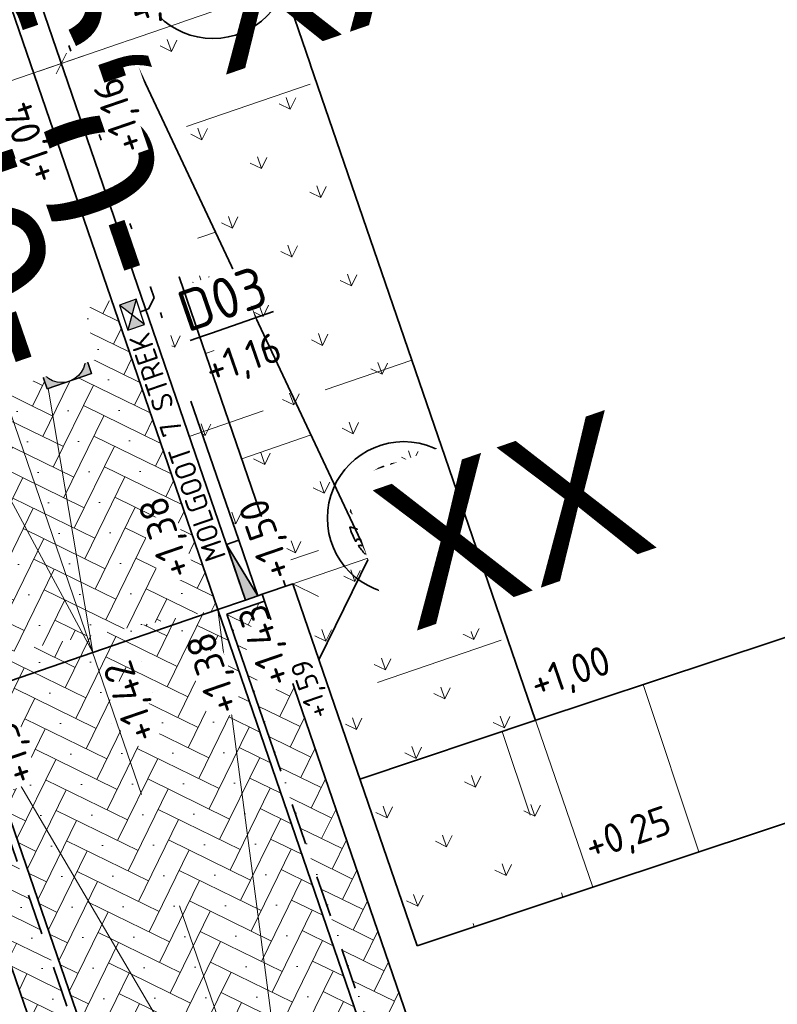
# Model space of a CAD drawing. Header units: metres. Extents: x 264779 to 275389, y 575281 to 580396.
# Tile 96 of 174: x 265404 to 265417, y 576934 to 576951. Entities that reach past the tile are written whole.
import ezdxf
from ezdxf.enums import TextEntityAlignment as Align

# ---------------------------------------------------------------- set-up
doc = ezdxf.new("R2018")
doc.units = ezdxf.units.M
doc.set_wipeout_variables(frame=1)
for name, pattern in [('AM-AS', [16, 10, -2, 2, -2]), ('B-WE-RI-HWA_HUISAANSLUITING_PVC_125-G', [10, 3.25, -0.75, 1.25, -0.75, 1.25, -0.75, 1.25, -0.75]), ('B-WE-RI-HWA_PVC_315-G', [10, 2, -1.125, 0.75, -1.125, 2, -1.125, 0.75, -1.125]), ('B-WE-VH-KANTOPSLUITING_RIJWIELPADBAND_[AFMETINGEN1]-G', [10, 4.2, -0.6, 0.7, -0.6, 0.7, -0.6, 0.7, -0.6, 0.7, -0.6]), ('B-WE-VH-KANTOPSLUITING_TROTTOIRBAND_RWS_[AFMETINGEN1]-G', [10, 2.5, -1.5, 0, -1.5, 0, -1.5, 0, -1.5, 0, -1.5]), ('HIDDEN', [9.525, 6.35, -3.175])]:
    doc.linetypes.add(name, pattern=pattern)
for name, color, linetype, lineweight in [('B-XX-AL-HOOGTELABEL-T25', 252, 'Continuous', 9), ('N-CO-AM-AS-G', 10, 'AM-AS', 9), ('N-OI-RI-ALGEMEEN-B.O.B.-T25', 7, 'Continuous', 25), ('N-OI-RI-ALGEMEEN-INFORMATIE-T25', 7, 'Continuous', 25), ('N-OI-RI-ALGEMEEN-VERHANG-T25', 7, 'Continuous', 25), ('N-WA-RI-DETAIL1-G', 1, 'HIDDEN', 18), ('N-WE-GW-BERM-G', 90, 'Continuous', 35), ('N-WE-GW-TALUD_KRUIN-G', 3, 'Continuous', 35), ('N-WE-GW-TALUD_TEEN-G', 94, 'Continuous', 35), ('N-WE-GW-TALUDARCERING_KORT-G', 90, 'Continuous', 18), ('N-WE-GW-TALUDARCERING_LANG-G', 60, 'Continuous', 13), ('N-WE-RI-ALGEMEEN-PUTNUMMER_DWA-T35', 7, 'Continuous', 35), ('N-WE-VH-GOOT_SBS-G', 40, 'Continuous', 35), ('N-WE-VH-HELLING_AANDUIDING-G', 30, 'Continuous', 18), ('N-WE-VH-KANTOPSLUITING_ELEMENT_EINDVERLOOPBAND_110-220x250-G', 40, 'Continuous', 35), ('N-WE-VH-KANTOPSLUITING_RIJWIELPADBAND_60-120x200-G', 60, 'B-WE-VH-KANTOPSLUITING_RIJWIELPADBAND_[AFMETINGEN1]-G', 35), ('N-WE-VH-KANTOPSLUITING_TROTTOIRBAND_RWS_110-220x250-G', 60, 'B-WE-VH-KANTOPSLUITING_TROTTOIRBAND_RWS_[AFMETINGEN1]-G', 35), ('N-WE-VH-VERHARDING_STRAATBAKSTEEN_DIKFORMAAT_KEPER-G', 40, 'Continuous', 35), ('N-XX-AL-HOOGTELABEL-T25-M', 7, 'Continuous', 25), ('X-XX-AL-AANPIJLING-T25', 7, 'Continuous', 25), ('X-XX-AL-T18-1000', 10, 'Continuous', 18)]:
    doc.layers.add(name, color=color, linetype=linetype, lineweight=lineweight)
for name, color, linetype, lineweight, true_color in [('N-BH-KG-GRENS_PERCEEL-G', 160, 'KG-PERCEEL', 18, 0x003fff), ('N-GV-GR-BOOM-S', 7, 'Continuous', 35, 0x00a500), ('N-GV-GR-GRAS_BERMKRUIDENMENGSEL-A', 7, 'Continuous', 18, 0x00a500), ('N-OI-RI-BELUCHTINGSDRAINAGE_PVC_160-G', 3, 'B-WE-RI-DRAINAGE_PVC_160-G', 35, 0x00ff00), ('N-OI-RI-DWA_PVC_250-G', 20, 'B-WE-RI-DWA_PVC_250-G', 35, 0xff3f00), ('N-OI-RI-HWA_KOLKAANSLUITING_PVC_160-G', 150, 'B-WE-RI-HWA_HUISAANSLUITING_PVC_125-G', 35, 0x007fff), ('N-OI-RI-HWA_PVC_315-G', 150, 'B-WE-RI-HWA_PVC_315-G', 35, 0x007fff), ('N-WE-RI-DWA_RIOOLPUT_INSPECTIEPUT-S', 20, 'Continuous', 25, 0xff3f00), ('N-WE-RI-HWA_KOLK-S', 150, 'Continuous', 25, 0x007fff), ('N-WE-VH-VERHARDING_STRAATBAKSTEEN_DIKFORMAAT_KEPER-ROOD-PAARS-A', 7, 'Continuous', 18, 0xa45729)]:
    doc.layers.add(name, color=color, linetype=linetype, lineweight=lineweight, true_color=true_color)
doc.layers.add('X-XX-AL-HULPLAAG-G', color=6, linetype='Continuous', lineweight=18, plot=False)
doc.styles.add('NLCS-ISO', font='NLCS-ISO.ttf')
doc.styles.add('NLCS-ISO-ANNOTATIVE-T18', font='NLCS-ISO.ttf', dxfattribs={"height": 1.8})
doc.styles.add('NLCS-ISO-ANNOTATIVE-T25', font='NLCS-ISO.ttf', dxfattribs={"height": 2.5})
doc.styles.add('NLCS-ISO-ANNOTATIVE-T35', font='NLCS-ISO.ttf', dxfattribs={"height": 3.5})
doc.styles.add('NLCS-ISO-M1000-T25', font='NLCS-ISO.ttf', dxfattribs={"height": 2.5})
doc.styles.get("Standard").update_dxf_attribs({"font": 'arial.ttf'})
doc.linetypes.add('B-WE-RI-DRAINAGE_PVC_160-G', pattern='A,10.25,-3,[160,NLCS.shx,S=0.25,R=0,X=0,Y=0],-3.5,["o",Standard,S=1,R=0,X=-0.35,Y=-0.35],-3.25', length=20)
doc.linetypes.add('B-WE-RI-DWA_PVC_250-G', pattern='A,6,-5.5,["O   O   O",NLCS-ISO,S=0.5,R=0,X=-2.5,Y=-0.2],-3.5,5', length=20)
doc.linetypes.add('KG-PERCEEL', pattern='A,2.75,-1,["P",Standard,S=0.9,R=0,X=-0.5,Y=-0.45],-1,2.75,-1,[5,NLCS.shx,S=0.375,R=0,X=0,Y=0],-1', length=9.5)
doc.dimstyles.new('NLCS-ANNOTATIVE-T25-SCHRAP', dxfattribs={"dimtxt": 2.5, "dimasz": 1.4, "dimexe": 2, "dimexo": 2, "dimgap": 0.7, "dimtad": 1, "dimzin": 0, "dimtxsty": 'NLCS-ISO-ANNOTATIVE-T25', "dimblk": 'OBLIQUE', "dimcen": 2.5, "dimdle": 2, "dimclrd": 256, "dimclre": 256, "dimclrt": 256, "dimadec": 1, "dimazin": 0, "dimtfac": 1, "dimtofl": 0, "dimtmove": 1, "dimatfit": 0, "dimldrblk": 'OBLIQUE', "dimfxl": 2, "dimfxlon": 1, "dimtfillclr": 256, "dimtolj": 1, "dimtzin": 0, "dimlwd": 18, "dimlwe": 18, "dimarcsym": 0})
pattern_1 = [(109.0885258, (229946.4539, 679547.0011), (-1.011904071, 0.491604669), [0.2109375, -1.380052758]), (64.0885258, (229946.4539, 679547.0011), (-1.011904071, 0.491604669), [0.2109375, -0.9140625]), (154.0885258, (229946.4539, 679547.0011), (-0.491604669, -1.011904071), [0.2109375, -0.9140625])]
pattern_2 = [(243.94852576, (71175.6281, 116715.6657), (0.1782353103, -0.51914757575), [1.5525, -0.77625]), (153.94852576, (71176.67416, 116715.15435), (0.1782353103, -0.51914757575), [1.5525, -0.77625]), (243.94852576, (71175.3763, 116714.70876), (0.1782353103, -0.51914757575), [0, -2.32875]), (243.94852576, (71176.0659, 116715.2357), (0.1782353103, -0.51914757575), [0, -2.32875])]

# ---------------------------------------------------------------- blocks, each defined once
blk = doc.blocks.new('_Oblique')
at = {"color": 0, "linetype": 'ByBlock', "lineweight": -2}
blk.add_line((-0.5, -0.5), (0.5, 0.5), dxfattribs=at)
blk = doc.blocks.new('*D114')
at = {"layer": 'Defpoints', "color": 0, "transparency": 16777216}
for p in [(265404.998, 576950.37), (265408.133, 576941.241), (265402.742, 576940.007)]:
    blk.add_point(p, dxfattribs=at)
at = {"layer": 'X-XX-AL-AANPIJLING-T25', "lineweight": 18, "transparency": 16777216}
for p, q in [((265405.128, 576949.992), (265404.868, 576950.749)), ((265399.418, 576948.454), (265405.377, 576950.5)), ((265399.926, 576948.206), (265399.667, 576948.962))]:
    blk.add_line(p, q, dxfattribs=at)
at = {"layer": 'X-XX-AL-AANPIJLING-T25', "lineweight": 18, "transparency": 16777216, "xscale": 0.28, "yscale": 0.28, "zscale": 0.28}
for p, rotation in [((265404.998, 576950.37), 18.95339913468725), ((265399.796, 576948.584), 198.9533991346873)]:
    blk.add_blockref('_Oblique', p, dxfattribs=dict(at, rotation=rotation))
at = {"layer": 'X-XX-AL-AANPIJLING-T25', "transparency": 16777216, "insert": (265402.254, 576949.893), "char_height": 0.5, "attachment_point": 5, "rotation": 18.9534, "style": 'NLCS-ISO-ANNOTATIVE-T25', "bg_fill": 3, "box_fill_scale": 1.1, "bg_fill_color": 256, "bg_fill_true_color": 13158600, "bg_fill_transparency": 0}
blk.add_mtext('\\A1;5,50', dxfattribs=at)
blk = doc.blocks.new('*D115')
at = {"layer": 'Defpoints', "color": 0, "transparency": 16777216}
for p in [(265408.781, 576951.669), (265408.133, 576941.241), (265413.02, 576939.328)]:
    blk.add_point(p, dxfattribs=at)
at = {"layer": 'X-XX-AL-AANPIJLING-T25', "lineweight": 18, "transparency": 16777216}
for p, q in [((265408.911, 576951.291), (265408.651, 576952.048)), ((265404.62, 576950.24), (265409.16, 576951.799)), ((265405.128, 576949.992), (265404.868, 576950.749))]:
    blk.add_line(p, q, dxfattribs=at)
at = {"layer": 'X-XX-AL-AANPIJLING-T25', "lineweight": 18, "transparency": 16777216, "xscale": 0.28, "yscale": 0.28, "zscale": 0.28}
for p, rotation in [((265408.781, 576951.669), 18.95339913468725), ((265404.998, 576950.37), 198.9533991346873)]:
    blk.add_blockref('_Oblique', p, dxfattribs=dict(at, rotation=rotation))
at = {"layer": 'X-XX-AL-AANPIJLING-T25', "transparency": 16777216, "insert": (265406.747, 576951.436), "char_height": 0.5, "attachment_point": 5, "rotation": 18.9534, "style": 'NLCS-ISO-ANNOTATIVE-T25', "bg_fill": 3, "box_fill_scale": 1.1, "bg_fill_color": 256, "bg_fill_true_color": 13158600, "bg_fill_transparency": 0}
blk.add_mtext('\\A1;4,00', dxfattribs=at)
blk = doc.blocks.new('N-SRI-PUT_SWA-SO')
at = {"ltscale": 0.99999}
blk.add_wipeout([(-2, 2), (2, 2), (2, -2), (-2, -2)], dxfattribs=at)
h = blk.add_hatch(color=256, dxfattribs=at)
h.paths.add_polyline_path([(-2, 2), (0, 2, 0.41155), (-2, 0.018)])
h.paths.add_polyline_path([(-2, -0.018, 0.408866), (-0.018, -2), (-2, -2)])
h.paths.add_polyline_path([(2, -0.018), (2, -2), (0.018, -2, 0.408866)])
h = blk.add_hatch(color=256, dxfattribs=at)
h.paths.add_polyline_path([(0, 2, -0.41155), (2, 0.018), (2, 2)])
h.paths.add_polyline_path([(2, -0.018, -0.408866), (0.018, -2), (2, -2)])
h.paths.add_polyline_path([(-0.018, -2, -0.408866), (-2, -0.018), (-2, -2)])
at = {"ltscale": 0.99999, "flags": 128}
for points in [[(-2, 2), (2, 2), (2, -2), (-2, -2)], [(2, -2), (2, 2), (-2, 2), (-2, -2)]]:
    blk.add_lwpolyline(points, close=True, dxfattribs=at)
at = {"ltscale": 0.99999}
blk.add_circle((0, 0), 2, dxfattribs=at)
blk = doc.blocks.new('*U97')
blk.add_wipeout([(-1.125, 0.75), (1.125, 0.75), (1.125, -0.75), (-1.125, -0.75)])
h = blk.add_hatch(color=256)
h.dxf.hatch_style = 1
h.paths.add_polyline_path([(0, 0), (-1.125, 0.75), (-1.125, -0.75)])
h.paths.add_polyline_path([(1.125, -0.75), (1.125, 0.75), (0, 0)])
for p, q in [((-1.125, -0.75), (1.125, 0.75)), ((1.125, -0.75), (-1.125, 0.75))]:
    blk.add_line(p, q)
at = {"flags": 128}
blk.add_lwpolyline([(-1.125, -0.75), (1.125, -0.75), (1.125, 0.75), (-1.125, 0.75)], close=True, dxfattribs=at)
blk = doc.blocks.new('*U163')
at = {"layer": 'N-OI-RI-ALGEMEEN-B.O.B.-T25', "lineweight": 30, "ltscale": 0.5, "oblique": 30, "flags": 37}
for tag, p in [('+0,00', (-35.047, 103.607)), ('+0,01', (0.221, 0.903))]:
    blk.add_attdef(tag, text='', height=2.5, rotation=108.9534, dxfattribs=at).set_placement(p, align=Align.TOP_LEFT)
at = {"layer": 'N-OI-RI-ALGEMEEN-INFORMATIE-T25', "lineweight": 30, "ltscale": 0.5, "oblique": 30, "flags": 37}
blk.add_attdef('BETON%%C160', text='', height=2.5, rotation=108.9534, dxfattribs=at).set_placement((-36.304, 96.556), align=Align.TOP_RIGHT)
at = {"layer": 'N-OI-RI-ALGEMEEN-VERHANG-T25', "lineweight": 30, "ltscale": 0.5, "oblique": 30, "flags": 37}
blk.add_attdef('1:1000', text='', height=2.5, rotation=108.9534, dxfattribs=at).set_placement((-29.279, 86.804), align=Align.TOP_LEFT)
blk = doc.blocks.new('*U167')
at = {"flags": 128}
blk.add_lwpolyline([(0, 0), (-35.728, 104.036)], dxfattribs=at)
at = {"layer": 'N-OI-RI-ALGEMEEN-B.O.B.-T25', "lineweight": 30, "ltscale": 0.5, "oblique": 30}
for tag, p in [('+0,00', (-32.203, 95.326)), ('+0,01', (-0.381, 2.656))]:
    blk.add_attdef(tag, text='', height=2.5, rotation=108.95331, dxfattribs=at).set_placement(p, align=Align.TOP_LEFT)
at = {"layer": 'N-OI-RI-ALGEMEEN-INFORMATIE-T25', "lineweight": 30, "ltscale": 0.5, "oblique": 30}
blk.add_attdef('BETON%%C160', text='', height=2.5, rotation=108.95331, dxfattribs=at).set_placement((-34.054, 90.003), align=Align.TOP_RIGHT)
at = {"layer": 'N-OI-RI-ALGEMEEN-VERHANG-T25', "lineweight": 30, "ltscale": 0.5, "oblique": 30, "flags": 63}
blk.add_attdef('1:1000', text='', height=2.5, rotation=108.95331, dxfattribs=at).set_placement((-26.803, 79.594), align=Align.TOP_LEFT)
blk = doc.blocks.new('BOOM')
blk.add_lwpolyline([(0.399, 4.344), (0.407, 4.354), (0.414, 4.362), (0.422, 4.369), (0.429, 4.376), (0.436, 4.383), (0.442, 4.39), (0.449, 4.397), (0.456, 4.406), (0.462, 4.416), (0.468, 4.428), (0.473, 4.442), (0.476, 4.459), (0.477, 4.479), (0.475, 4.504), (0.469, 4.533), (0.438, 4.642, -0.52938), (0.488, 4.701, -0.087139), (2.045, 4.264, -0.372341), (2.106, 4.124), (2.17, 3.798), (2.01, 3.638), (1.837, 3.675), (1.629, 3.519), (1.709, 3.321), (1.923, 3.252), (2.5, 3.385), (2.641, 3.307), (2.627, 3.183), (2.496, 3.102), (2.376, 2.712), (2.529, 2.462), (2.921, 3.086, -0.504641), (3.14, 2.895, 0.331948), (3.267, 2.693, 0.282008), (3.681, 2.769), (3.648, 2.752, -0.512156), (3.838, 2.751, -0.16076), (4.697, -0.052), (4.589, -0.156), (4.588, -0.271), (4.483, -0.29), (4.496, -0.404), (4.332, -0.351), (4.282, -0.479), (4.484, -0.613), (4.548, -0.664), (4.659, -0.552, -0.106371), (4.002, -2.407), (3.416, -2.029), (3.308, -2.104), (3.238, -1.793), (3.03, -1.543), (2.788, -1.545), (2.793, -1.835), (2.61, -2.469), (2.637, -2.59), (2.771, -2.609), (3.623, -2.935, -0.236298), (-0.208, -4.622, 0.159625), (-0.32, -4.398, 0.350802), (-0.29, -4.175, -0.504641), (-0.553, -4.05), (-0.489, -3.845), (-0.597, -3.653), (-0.739, -3.667), (-0.76, -3.821), (-0.868, -3.883), (-0.996, -3.785), (-1.106, -3.204), (-1.19, -3.12), (-1.403, -3.126), (-1.462, -3.379), (-1.549, -3.406), (-1.631, -3.617), (-1.847, -3.501, 0.733583), (-1.768, -3.663, -0.861625), (-1.724, -3.806, 0.279978), (-1.884, -4.05), (-1.877, -4.059, -0.827056), (-2.036, -4.225, -0.116774), (-3.828, -2.357), (-3.793, -2.35), (-3.765, -2.342), (-3.742, -2.333), (-3.724, -2.324), (-3.71, -2.313), (-3.7, -2.303), (-3.692, -2.292), (-3.474, -2.014), (-3.469, -2.004), (-3.465, -1.994), (-3.462, -1.985), (-3.459, -1.976), (-3.456, -1.967), (-3.452, -1.957), (-3.449, -1.946), (-3.444, -1.935), (-3.438, -1.923), (-3.431, -1.909), (-3.424, -1.895), (-3.416, -1.881), (-3.408, -1.866), (-3.401, -1.851), (-3.395, -1.836), (-3.389, -1.821), (-3.385, -1.806), (-3.381, -1.792), (-3.38, -1.779), (-3.379, -1.766), (-3.38, -1.755), (-3.382, -1.745), (-3.385, -1.737), (-3.389, -1.731), (-3.395, -1.726), (-3.402, -1.723), (-3.41, -1.722), (-3.419, -1.721), (-3.428, -1.72), (-3.438, -1.719), (-3.449, -1.717), (-3.459, -1.715), (-3.47, -1.711), (-3.481, -1.706), (-3.493, -1.699), (-3.504, -1.692), (-3.516, -1.684), (-3.528, -1.675), (-3.54, -1.665), (-3.552, -1.656), (-3.565, -1.646), (-3.577, -1.635), (-3.59, -1.625), (-3.602, -1.614), (-3.826, -1.87), (-3.837, -1.858), (-3.847, -1.844), (-3.857, -1.83), (-3.865, -1.814), (-3.876, -1.799), (-3.89, -1.786), (-3.911, -1.778), (-3.94, -1.774), (-3.982, -1.778), (-4.037, -1.791), (-4.109, -1.814, -0.040997), (-4.417, -0.947), (-4.257, -0.975), (-4.114, -1.066), (-4.038, -0.997), (-3.947, -0.855), (-4.035, -0.721), (-3.986, -0.523), (-4.167, -0.508), (-4.289, -0.39), (-4.51, -0.535, -0.05814), (-4.599, 0.764), (-4.473, 0.74), (-3.963, 0.336), (-3.743, 0.412), (-2.884, 0.639), (-2.811, 0.922), (-3.143, 1.054), (-3.194, 1.163), (-3.8, 1.46), (-3.813, 1.631), (-4.018, 1.804), (-4.101, 1.973), (-3.961, 2.193), (-3.649, 2.242), (-3.365, 2.427), (-3.362, 2.619), (-3.539, 2.827), (-3.492, 2.915), (-3.562, 3.052, -0.13428), (-1.534, 4.458, -0.541727), (-1.472, 4.41), (-1.482, 4.277), (-1.48, 4.209), (-1.471, 4.156), (-1.456, 4.117), (-1.437, 4.088), (-1.415, 4.066), (-1.393, 4.05), (-1.371, 4.035), (-1.351, 4.019), (-1.333, 4.003), (-1.317, 3.988), (-1.301, 3.973), (-1.287, 3.96), (-1.272, 3.949), (-1.257, 3.942), (-1.242, 3.938), (-1.226, 3.939), (-1.209, 3.943), (-1.192, 3.95), (-1.173, 3.959), (-1.155, 3.969), (-1.136, 3.98), (-1.116, 3.989), (-1.097, 3.997), (-1.077, 4.003), (-1.057, 4.008), (-1.038, 4.011), (-1.019, 4.013), (-1.001, 4.016), (-0.983, 4.019), (-0.966, 4.024), (-0.95, 4.031), (-0.935, 4.04), (-0.922, 4.051), (-0.909, 4.064), (-0.897, 4.079), (-0.888, 3.987), (-0.867, 3.963), (-0.769, 3.797), (-0.563, 3.684), (-0.855, 4.156), (-0.849, 4.171), (-0.845, 4.184), (-0.844, 4.198), (-0.844, 4.212), (-0.848, 4.225), (-0.854, 4.239), (-0.865, 4.253), (-0.878, 4.268), (-0.896, 4.284), (-0.917, 4.303), (-0.941, 4.325), (-0.968, 4.351), (-0.998, 4.383), (-1.03, 4.421), (-1.106, 4.519, -0.543104), (-1.08, 4.593, -0.046766), (-0.216, 4.718, -0.385168), (-0.167, 4.678), (-0.14, 4.501), (-0.127, 4.446), (-0.112, 4.407), (-0.096, 4.382), (-0.079, 4.368), (-0.061, 4.361), (-0.043, 4.358), (-0.025, 4.357), (-0.008, 4.355), (0.009, 4.352), (0.025, 4.348), (0.041, 4.343), (0.056, 4.337), (0.071, 4.33), (0.086, 4.324), (0.1, 4.317), (0.114, 4.31), (0.128, 4.304), (0.141, 4.297), (0.154, 4.29), (0.166, 4.283), (0.177, 4.276), (0.186, 4.268), (0.195, 4.26), (0.202, 4.252), (0.208, 4.243), (0.213, 4.234), (0.218, 4.226), (0.223, 4.219), (0.228, 4.213), (0.233, 4.208), (0.24, 4.205), (0.248, 4.203), (0.256, 4.204), (0.266, 4.207), (0.276, 4.211), (0.287, 4.217), (0.298, 4.225), (0.31, 4.234), (0.321, 4.244), (0.332, 4.256), (0.342, 4.269), (0.353, 4.282), (0.363, 4.295), (0.372, 4.309), (0.381, 4.321), (0.39, 4.333)], format="xyb", close=True)
blk.add_circle((0, 0), 0.138)
at = {"lineweight": 30, "flags": 104}
blk.add_attdef('01', text='', height=1.8, dxfattribs=at).set_placement((-2.447, 3.094), align=Align.TOP_LEFT)
blk = doc.blocks.new('*U182')
h = blk.add_hatch(color=256)
h.dxf.hatch_style = 1
h.paths.add_polyline_path([(0, 0.22), (-1, 0.22), (-1, 0)])
for p, q in [((-1, 0), (0, 0.22)), ((0, 0.22), (-1, 0.22)), ((-1, 0.22), (-1, 0)), ((0, 0), (0, 0.22)), ((-1, 0), (0, 0))]:
    blk.add_line(p, q)

msp = doc.modelspace()

# ---------------------------------------------------------------- hatches: boundary and pattern name
at = {"layer": 'N-GV-GR-GRAS_BERMKRUIDENMENGSEL-A'}
h = msp.add_hatch(dxfattribs=at)
h.set_pattern_fill('AGR-KRUIDEN', color=256, scale=0.5625, pattern_type=2)
h.set_pattern_definition(pattern_1)
h.paths.add_polyline_path([(265408.479, 576952.551), (265404.904, 576951.323), (265408.342, 576941.312), (265408.418, 576941.339), (265408.937, 576941.517), (265410.079, 576938.197), (265413.065, 576939.196), (265411.727, 576943.093)])
h = msp.add_hatch(dxfattribs=at)
h.set_pattern_fill('AGR-KRUIDEN', color=256, scale=0.5625, pattern_type=2)
h.set_pattern_definition(pattern_1)
h.paths.add_polyline_path([(265413.065, 576939.196), (265410.079, 576938.197), (265411.052, 576935.359), (265414.04, 576936.358)])
at = {"layer": 'N-WE-VH-VERHARDING_STRAATBAKSTEEN_DIKFORMAAT_KEPER-ROOD-PAARS-A'}
h = msp.add_hatch(dxfattribs=at)
h.set_pattern_fill('AVH-SBS_DIKFORMAAT_KEPER', color=256, scale=28.125, angle=224.86, pattern_type=2)
h.set_pattern_definition([(243.94852576, (70175.6281, 116715.6657), (0.1782353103, -0.51914757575), [1.5525, -0.77625]), (153.94852576, (70176.67416, 116715.15435), (0.1782353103, -0.51914757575), [1.5525, -0.77625]), (243.94852576, (70175.3763, 116714.70876), (0.1782353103, -0.51914757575), [0, -2.32875]), (243.94852576, (70176.0659, 116715.2357), (0.1782353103, -0.51914757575), [0, -2.32875])])
h.paths.add_polyline_path([(265404.223, 576951.089), (265399.967, 576949.628), (265403.215, 576940.17), (265407.661, 576941.079)])

# ---------------------------------------------------------------- linework, layer by layer
at = {"layer": 'N-CO-AM-AS-G'}
msp.add_lwpolyline([(265405.343, 576940.901), (265370.035, 577043.713)], dxfattribs=at)
at = {"layer": 'N-OI-RI-BELUCHTINGSDRAINAGE_PVC_160-G'}
msp.add_circle((265410.826, 576942.636), 1.3, dxfattribs=at)
at = {"layer": 'N-OI-RI-HWA_KOLKAANSLUITING_PVC_160-G', "flags": 128}
msp.add_lwpolyline([(265402.552, 576945.562), (265406.265, 576946.837), (265406.455, 576946.744), (265406.579, 576946.384), (265406.485, 576946.194), (265406.344, 576946.145)], dxfattribs=at)
at = {"layer": 'N-WA-RI-DETAIL1-G', "ltscale": 0.35, "flags": 128}
for points in [[(265403.929, 576953.484), (265405.553, 576948.755), (265409.336, 576950.054), (265407.712, 576954.783)], [(265407.177, 576944.026), (265408.133, 576941.241), (265408.939, 576941.516), (265409.605, 576939.573), (265412.584, 576940.596), (265410.96, 576945.325)]]:
    msp.add_lwpolyline(points, close=True, dxfattribs=at)
at = {"layer": 'N-WE-GW-BERM-G', "flags": 128}
msp.add_lwpolyline([(265408.418, 576941.339), (265408.937, 576941.517), (265411.052, 576935.359)], dxfattribs=at)
at = {"layer": 'N-WE-GW-TALUD_KRUIN-G', "ltscale": 0.99999, "flags": 128}
for points in [[(265410.079, 576938.197), (265413.092, 576939.204), (265422.226, 576942.234), (265452.668, 576952.51), (265486.289, 576963.811), (265477.686, 576988.858), (265474.182, 576999.06), (265473.045, 577002.494), (265471.254, 577007.808), (265469.748, 577012.227)], [(265404.373, 576954.407), (265408.815, 576941.474)]]:
    msp.add_lwpolyline(points, dxfattribs=at)
at = {"layer": 'N-WE-GW-TALUD_TEEN-G', "ltscale": 0.99999, "flags": 128}
for points in [[(265411.052, 576935.359), (265414.04, 576936.358), (265423.178, 576939.389), (265453.626, 576949.667), (265490.107, 576961.929)], [(265404.373, 576954.407), (265410.233, 576941.962), (265409.382, 576940.222)]]:
    msp.add_lwpolyline(points, dxfattribs=at)
at = {"layer": 'N-WE-GW-TALUDARCERING_KORT-G'}
for p, q in [((265406.221, 576949.026), (265406.516, 576949.127)), ((265407.453, 576945.438), (265407.945, 576945.607)), ((265408.685, 576941.851), (265409.374, 576942.087)), ((265412.499, 576939.006), (265412.975, 576937.584))]:
    msp.add_line(p, q, dxfattribs=at)
at = {"layer": 'N-WE-GW-TALUDARCERING_KORT-G', "flags": 128}
msp.add_lwpolyline([(265408.939, 576941.516), (265409.373, 576941.304)], dxfattribs=at)
at = {"layer": 'N-WE-GW-TALUDARCERING_LANG-G'}
for p, q in [((265405.605, 576950.82), (265405.999, 576950.955)), ((265406.837, 576947.232), (265407.624, 576947.502)), ((265408.069, 576943.644), (265409.25, 576944.05)), ((265409.382, 576940.222), (265409.382, 576940.222)), ((265414.9, 576939.804), (265415.844, 576936.957))]:
    msp.add_line(p, q, dxfattribs=at)
at = {"layer": 'N-WE-GW-TALUDARCERING_LANG-G', "flags": 128}
msp.add_lwpolyline([(265408.939, 576941.516), (265410.233, 576941.962)], dxfattribs=at)
at = {"layer": 'N-WE-VH-HELLING_AANDUIDING-G'}
msp.add_lwpolyline([(265398.963, 576952.55), (265405.533, 576940.347), (265403.219, 576954.011)], dxfattribs=at)
at = {"layer": 'N-WE-VH-VERHARDING_STRAATBAKSTEEN_DIKFORMAAT_KEPER-G', "flags": 128}
msp.add_lwpolyline([(265367.907, 577042.982), (265383.61, 576997.257, -0.414214), (265379.573, 576988.999), (265354.693, 576980.454), (265356.155, 576976.198), (265381.035, 576984.743, -0.414214), (265389.294, 576980.706), (265403.405, 576939.617), (265407.661, 576941.079), (265401.02, 576960.415, -0.414214), (265405.057, 576968.674), (265465.114, 576989.298), (265459.755, 577004.904, -0.414214), (265463.791, 577013.162), (265466.672, 577014.152), (265465.211, 577018.408), (265462.329, 577017.418, -0.414214), (265454.071, 577021.455), (265448.711, 577037.06), (265388.654, 577016.436, -0.414214), (265380.395, 577020.472), (265372.163, 577044.444)], format="xyb", close=True, dxfattribs=at)
at = {"layer": 'X-XX-AL-HULPLAAG-G'}
msp.add_lwpolyline([(265407.661, 576941.079), (265370.814, 577048.373)], dxfattribs=at)
at = {"layer": 'X-XX-AL-HULPLAAG-G', "flags": 128}
msp.add_lwpolyline([(265408.937, 576941.517), (265410.233, 576941.962)], dxfattribs=at)

# ---------------------------------------------------------------- block references
at = {"layer": 'N-GV-GR-BOOM-S'}
ref = msp.add_blockref('BOOM', (265407.578, 576952.094), dxfattribs=dict(at, xscale=0.2, yscale=0.2, zscale=0.2, rotation=19.08852576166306))
lines = msp.add_mtext('XX', dxfattribs={"layer": '0', "insert": (265406.914, 576952.518), "char_height": 2.5, "attachment_point": 1, "rotation": 19.0885, "bg_fill": 3, "box_fill_scale": 1.125, "bg_fill_color": 256, "bg_fill_transparency": 0})
ref.add_attrib('01', '', (265406.914, 576952.518)).embed_mtext(lines)
ref = msp.add_blockref('BOOM', (265410.826, 576942.636), dxfattribs=dict(at, xscale=0.2, yscale=0.2, zscale=0.2, rotation=19.08852576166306))
lines = msp.add_mtext('XX', dxfattribs={"layer": '0', "insert": (265410.162, 576943.061), "char_height": 2.5, "attachment_point": 1, "rotation": 19.0885, "bg_fill": 3, "box_fill_scale": 1.125, "bg_fill_color": 256, "bg_fill_transparency": 0})
ref.add_attrib('01', '', (265410.162, 576943.061)).embed_mtext(lines)

# ---------------------------------------------------------------- next in the draw order: block references
at = {"layer": 'N-WE-RI-HWA_KOLK-S', "xscale": 0.2, "yscale": 0.2, "zscale": 0.2, "rotation": 108.9533991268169}
msp.add_blockref('*U97', (265406.202, 576946.096), dxfattribs=at)

# ---------------------------------------------------------------- next in the draw order: linework, layer by layer
at = {"layer": 'N-WE-GW-BERM-G', "flags": 128}
msp.add_lwpolyline([(265413.065, 576939.195), (265411.727, 576943.093), (265404.627, 576963.768), (265477.686, 576988.858)], dxfattribs=at)

# ---------------------------------------------------------------- next in the draw order: block references
at = {"layer": 'N-WE-RI-DWA_RIOOLPUT_INSPECTIEPUT-S', "xscale": 0.2, "yscale": 0.2, "zscale": 0.2, "rotation": 288.9533991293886}
msp.add_blockref('N-SRI-PUT_SWA-SO', (265405.007, 576945.342, 0.78), dxfattribs=at)

# ---------------------------------------------------------------- next in the draw order: linework, layer by layer
at = {"layer": 'N-BH-KG-GRENS_PERCEEL-G'}
msp.add_lwpolyline([(265414.04, 576936.358), (265423.178, 576939.389), (265427.647, 576940.897), (265418.333, 576968.479), (265404.627, 576963.768)], close=True, dxfattribs=at)

# ---------------------------------------------------------------- next in the draw order: block references
at = {"layer": 'N-OI-RI-DWA_PVC_250-G'}
ref = msp.add_blockref('*U167', (265404.877, 576945.721, 0.78), dxfattribs=dict(at, xscale=0.2, yscale=0.2, zscale=0.2))
lines = msp.add_mtext('-0,35', dxfattribs={"layer": 'N-OI-RI-ALGEMEEN-B.O.B.-T25', "ltscale": 0.5, "insert": (265404.801, 576946.252, 0.78), "char_height": 2.5, "attachment_point": 1, "rotation": 108.9533, "bg_fill": 3, "box_fill_scale": 1.1, "bg_fill_color": 256, "bg_fill_transparency": 0})
ref.add_attrib('+0,01', '', (265404.801, 576946.252, 0.78)).embed_mtext(lines)
at = {"layer": 'N-OI-RI-HWA_PVC_315-G'}
ref = msp.add_blockref('*U163', (265402.911, 576944.517), dxfattribs=dict(at, xscale=0.2, yscale=0.2, zscale=0.2))
lines = msp.add_mtext('-0,48', dxfattribs={"layer": 'N-OI-RI-ALGEMEEN-B.O.B.-T25', "ltscale": 0.5, "insert": (265402.955, 576944.698), "char_height": 2.5, "attachment_point": 1, "rotation": 108.9534, "bg_fill": 3, "box_fill_scale": 1.1, "bg_fill_color": 256, "bg_fill_transparency": 0})
ref.add_attrib('+0,01', '', (265402.955, 576944.698)).embed_mtext(lines)

# ---------------------------------------------------------------- next in the draw order: texts
at = {"layer": 'B-XX-AL-HOOGTELABEL-T25', "insert": (265409.219, 576939.177), "char_height": 0.36, "width": 0.36, "attachment_point": 1, "rotation": 108.9488, "style": 'NLCS-ISO-ANNOTATIVE-T25', "bg_fill": 3, "box_fill_scale": 1.1, "bg_fill_color": 256, "bg_fill_transparency": 0}
msp.add_mtext('+1,59', dxfattribs=at)
at = {"layer": 'N-WE-RI-ALGEMEEN-PUTNUMMER_DWA-T35', "insert": (265407.918, 576945.855), "char_height": 0.7, "width": 0.7, "attachment_point": 5, "rotation": 19.0885, "style": 'NLCS-ISO-ANNOTATIVE-T35', "bg_fill": 3, "box_fill_scale": 1.1, "bg_fill_color": 256, "bg_fill_true_color": 13158600, "bg_fill_transparency": 0}
msp.add_mtext('{\\LD03\\P\\H0.71429x;\\l+1,16}', dxfattribs=at)

# ---------------------------------------------------------------- next in the draw order: linework, layer by layer
at = {"layer": 'N-WE-VH-VERHARDING_STRAATBAKSTEEN_DIKFORMAAT_KEPER-G', "flags": 128}
msp.add_lwpolyline([(265402.687, 576939.243), (265409.816, 576918.485)], dxfattribs=at)
at = {"layer": 'X-XX-AL-HULPLAAG-G', "flags": 128}
msp.add_lwpolyline([(265401.493, 576960.577), (265408.133, 576941.241)], dxfattribs=at)

# ---------------------------------------------------------------- next in the draw order: dimensions: what is measured, and where the dimension line sits
at = {"layer": 'X-XX-AL-AANPIJLING-T25'}
dim = msp.add_linear_dim(base=(265404.998, 576950.37), p1=(265402.742, 576940.007), p2=(265408.133, 576941.241), angle=198.9534, dimstyle='NLCS-ANNOTATIVE-T25-SCHRAP', override={"dimtfill": 1}, dxfattribs=at)
dim.commit()
dim.dimension.update_dxf_attribs({"geometry": '*D114', "text_midpoint": (265402.254, 576949.893)})

# ---------------------------------------------------------------- next in the draw order: linework, layer by layer
at = {"layer": 'N-OI-RI-BELUCHTINGSDRAINAGE_PVC_160-G'}
msp.add_circle((265407.578, 576952.094), 1.3, dxfattribs=at)

# ---------------------------------------------------------------- next in the draw order: dimensions: what is measured, and where the dimension line sits
at = {"layer": 'X-XX-AL-AANPIJLING-T25'}
dim = msp.add_linear_dim(base=(265408.781, 576951.669), p1=(265408.133, 576941.241), p2=(265413.02, 576939.328), angle=198.9534, dimstyle='NLCS-ANNOTATIVE-T25-SCHRAP', override={"dimtfill": 1}, dxfattribs=at)
dim.commit()
dim.dimension.update_dxf_attribs({"geometry": '*D115', "text_midpoint": (265406.747, 576951.436)})

# ---------------------------------------------------------------- next in the draw order: hatches: boundary and pattern name
at = {"layer": 'N-WE-VH-VERHARDING_STRAATBAKSTEEN_DIKFORMAAT_KEPER-ROOD-PAARS-A'}
h = msp.add_hatch(dxfattribs=at)
h.set_pattern_fill('AVH-SBS_DIKFORMAAT_KEPER', color=256, scale=28.125, angle=224.86, pattern_type=2)
h.set_pattern_definition(pattern_2)
h.paths.add_polyline_path([(265408.457, 576941.225), (265407.813, 576941.004), (265413.801, 576923.568), (265414.942, 576920.245), (265415.585, 576920.466)])
h = msp.add_hatch(dxfattribs=at)
h.set_pattern_fill('AVH-SBS_DIKFORMAAT_KEPER', color=256, scale=28.125, angle=224.86, pattern_type=2)
h.set_pattern_definition([(243.94852576, (71175.6281, 116715.6657), (0.1782353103, -0.51914757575), [1.5525, -0.77625]), (153.94852576, (71176.67416, 116715.15435), (0.1782353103, -0.51914757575), [1.5525, -0.77625]), (243.94852576, (71175.3763, 116714.70876), (0.1782353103, -0.51914757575), [0, -2.32875]), (243.94852576, (71176.0659, 116715.2357), (0.1782353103, -0.51914757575), [0, -2.32875])])
h.paths.add_polyline_path([(265414.867, 576920.093), (265407.661, 576941.079), (265403.215, 576940.17), (265410.611, 576918.632)])
h = msp.add_hatch(dxfattribs=at)
h.set_pattern_fill('AVH-SBS_DIKFORMAAT_KEPER', color=256, scale=28.125, angle=224.86, pattern_type=2)
h.set_pattern_definition(pattern_2)
h.paths.add_polyline_path([(265403.33, 576939.464), (265402.687, 576939.243), (265409.816, 576918.485), (265410.459, 576918.706), (265409.318, 576922.029)])

# ---------------------------------------------------------------- next in the draw order: linework, layer by layer
at = {"layer": 'N-CO-AM-AS-G'}
for points in [[(265414.867, 576920.093), (265413.687, 576923.529), (265407.661, 576941.079)], [(265413.857, 576916.107), (265411.559, 576922.798), (265405.343, 576940.901)], [(265410.611, 576918.632), (265409.431, 576922.068), (265403.215, 576940.17)]]:
    msp.add_lwpolyline(points, dxfattribs=at)
at = {"layer": 'N-WE-VH-HELLING_AANDUIDING-G'}
msp.add_lwpolyline([(265403.405, 576939.617), (265409.138, 576929.85), (265407.661, 576941.079)], dxfattribs=at)
at = {"layer": 'N-WE-VH-KANTOPSLUITING_RIJWIELPADBAND_60-120x200-G', "flags": 128}
for points in [[(265415.548, 576920.327), (265415.624, 576920.353), (265415.585, 576920.466), (265414.942, 576920.245), (265413.801, 576923.568), (265407.813, 576941.004), (265408.457, 576941.225), (265408.418, 576941.339), (265408.342, 576941.313)], [(265409.93, 576918.398), (265409.856, 576918.372), (265409.816, 576918.485), (265410.459, 576918.706), (265409.318, 576922.029), (265403.33, 576939.464), (265402.687, 576939.243), (265402.648, 576939.357), (265402.724, 576939.383)]]:
    msp.add_lwpolyline(points, dxfattribs=at)
at = {"layer": 'N-WE-VH-VERHARDING_STRAATBAKSTEEN_DIKFORMAAT_KEPER-G', "flags": 128}
msp.add_lwpolyline([(265415.585, 576920.466), (265408.457, 576941.225)], dxfattribs=at)
msp.add_lwpolyline([(265403.405, 576939.617), (265410.611, 576918.632), (265414.867, 576920.093), (265407.661, 576941.079)], close=True, dxfattribs=at)
at = {"layer": 'X-XX-AL-HULPLAAG-G', "flags": 128}
msp.add_lwpolyline([(265407.661, 576941.079), (265407.661, 576941.079)], dxfattribs=at)

# ---------------------------------------------------------------- next in the draw order: block references
at = {"layer": 'N-WE-VH-KANTOPSLUITING_ELEMENT_EINDVERLOOPBAND_110-220x250-G', "xscale": -1, "yscale": -1, "zscale": -1, "rotation": 288.9629014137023}
msp.add_blockref('*U182', (265408.017, 576942.258), dxfattribs=at)

# ---------------------------------------------------------------- next in the draw order: texts
at = {"layer": 'X-XX-AL-T18-1000', "insert": (265406.976, 576943.841), "char_height": 0.36, "width": 4.0716, "attachment_point": 5, "rotation": 108.9534, "style": 'NLCS-ISO-ANNOTATIVE-T18', "bg_fill": 3, "box_fill_scale": 1.1, "bg_fill_color": 256, "bg_fill_transparency": 0}
msp.add_mtext('MOLGOOT 7 STREK', dxfattribs=at)

# ---------------------------------------------------------------- next in the draw order: linework, layer by layer
at = {"layer": 'N-WE-VH-GOOT_SBS-G', "flags": 128}
msp.add_lwpolyline([(265462.028, 576998.283), (265465.114, 576989.298), (265405.057, 576968.674, 0.414214), (265401.02, 576960.415), (265407.661, 576941.079), (265408.133, 576941.241), (265401.493, 576960.577, -0.414214), (265405.219, 576968.201), (265465.749, 576988.988), (265462.501, 576998.446)], format="xyb", close=True, dxfattribs=at)
at = {"layer": 'N-WE-VH-KANTOPSLUITING_TROTTOIRBAND_RWS_110-220x250-G', "ltscale": 0.99999, "flags": 128}
msp.add_lwpolyline([(265408.017, 576942.258), (265401.701, 576960.649, -0.414214), (265405.29, 576967.993), (265413.272, 576970.734)], format="xyb", dxfattribs=at)

# ---------------------------------------------------------------- next in the draw order: texts
at = {"layer": 'N-XX-AL-HOOGTELABEL-T25-M', "char_height": 0.5, "width": 1.04288, "attachment_point": 1, "style": 'NLCS-ISO-M1000-T25', "bg_fill": 3, "box_fill_scale": 1.1, "bg_fill_color": 256, "bg_fill_transparency": 0}
for s, insert, rotation in [('+1,38', (265407.559, 576939.231), 108.9534), ('+1,42', (265406.155, 576938.759), 108.9534), ('+1,00', (265412.923, 576940.036), 18.9534), ('+1,38', (265404.085, 576938.043), 108.9534), ('+0,25', (265413.85, 576937.277), 18.9534)]:
    msp.add_mtext(s, dxfattribs=dict(at, insert=insert, rotation=rotation))

# ---------------------------------------------------------------- next in the draw order: texts
at = {"layer": 'N-XX-AL-HOOGTELABEL-T25-M', "char_height": 0.5, "width": 1.04288, "attachment_point": 1, "rotation": 108.9534, "style": 'NLCS-ISO-M1000-T25', "bg_fill": 3, "box_fill_scale": 1.1, "bg_fill_color": 256, "bg_fill_transparency": 0}
for s, insert in [('+1,16', (265405.946, 576948.776)), ('+1,04', (265404.445, 576948.261)), ('+1,38', (265406.752, 576941.543)), ('+1,50', (265408.456, 576941.521)), ('+1,43', (265408.446, 576939.708))]:
    msp.add_mtext(s, dxfattribs=dict(at, insert=insert))

doc.saveas('drawing.dxf')
